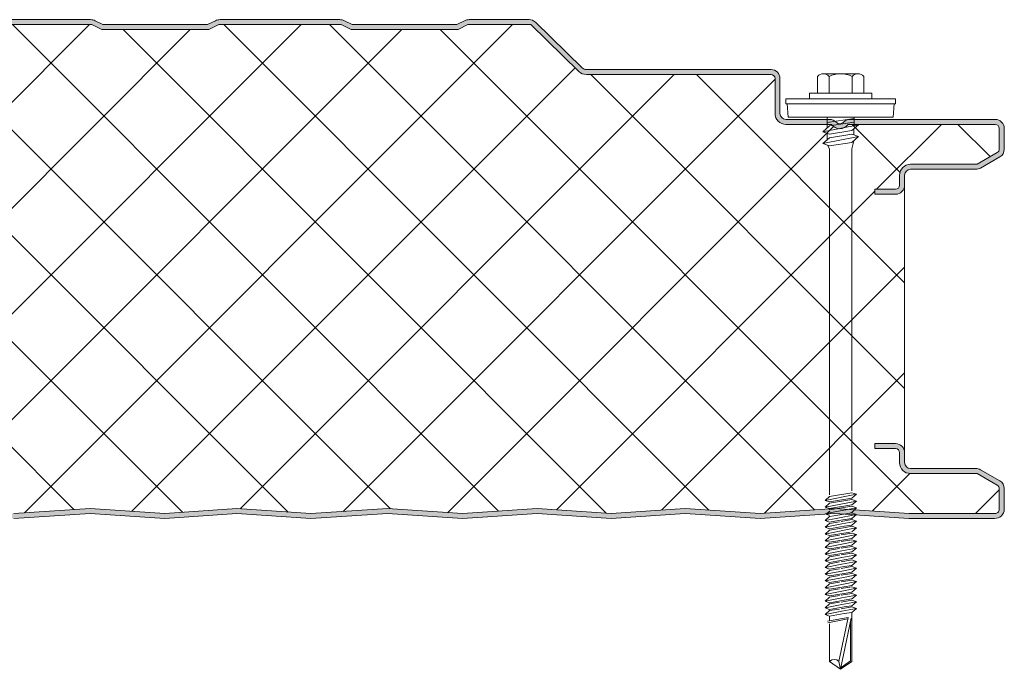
# Model space of a CAD drawing. Header units: millimetres. Extents: x 5866 to 14079, y -1721 to 5266.
# Tile 10 of 13: x 6809 to 7006, y 4745 to 4875. Entities that reach past the tile are written whole.
import ezdxf

# ---------------------------------------------------------------- set-up
doc = ezdxf.new("R2010")
doc.units = ezdxf.units.MM
doc.layers.add('A-DETL-GENF', color=92, linetype='Continuous', lineweight=13)

# ---------------------------------------------------------------- blocks, each defined once
blk = doc.blocks.new('HFX 1000 - FINELINE - SATINLINE - HFX 1000 100mm - FINELINE - SATINLINE-4498399-JOINT 12')
at = {"layer": 'A-DETL-GENF'}
h = blk.add_hatch(color=256, dxfattribs=at)
h.paths.add_polyline_path([(619.08, -0.04), (634.65, 0.99), (649.68, 0), (664.01, 0.96), (678.99, -0.03), (694.37, 0.99), (709.28, -0.01), (724.37, 0.99), (739.15, 0), (754.09, 0.99), (769, -0.01), (784.37, 0.97), (799.4, -0.02), (814.93, 0.97), (829.7, 0), (844.01, 0.96), (858.87, -0.04), (874.37, 0.99), (889.29, -0.01), (904.37, 0.99), (919.2, 0), (934.09, 0.99), (949, -0.01), (964.09, 0.99), (979.2, 0), (996.6, 0.05), (997, 0.19), (997.27, 0.34), (997.57, 0.63), (997.87, 1.14), (997.95, 1.38), (998, 1.8), (998, 5.96), (997.94, 6.42), (997.76, 6.86), (997.48, 7.23), (997, 7.57), (993.22, 9.75), (992.72, 9.94), (992.32, 9.99), (978.89, 10.04), (978.6, 10.16), (978.35, 10.35), (978.16, 10.59), (978.04, 10.88), (978, 11.19), (978, 13.19), (977.94, 13.66), (977.76, 14.09), (977.48, 14.47), (977, 14.79), (976.67, 14.93), (975.92, 14.99), (972, 14.99), (972, 13.99), (976.41, 13.97), (976.65, 13.85), (976.77, 13.76), (976.9, 13.59), (976.98, 13.4), (977, 13.19), (977, 11.19), (977.08, 10.63), (977.36, 10.01), (977.65, 9.64), (978.1, 9.29), (978.63, 9.07), (979.2, 8.99), (992.54, 8.99), (996.77, 6.52), (996.9, 6.36), (996.98, 6.16), (997, 5.96), (996.98, 1.61), (996.8, 1.27), (996.49, 1.05), (996.12, 1), (978.63, 1.02), (964, 2), (948.86, 1), (934, 2), (919.14, 1), (904.28, 2), (889.28, 0.99), (874.28, 2), (858.87, 0.96), (844.01, 1.96), (829.57, 0.99), (814.57, 2), (799, 0.99), (784, 2), (768.86, 1), (754, 2), (739.14, 1), (724.28, 2), (709.28, 0.99), (694.28, 2), (678.87, 0.96), (664.01, 1.96), (649.57, 0.99), (634.57, 2), (619.08, 0.96), (604.14, 1.96), (589.7, 0.99), (574.7, 2), (559.14, 0.99), (544.14, 2), (529, 1), (514.14, 2), (499.28, 1), (484.42, 2), (469.42, 0.99), (454.42, 2), (438.94, 0.97), (424.14, 1.96), (409.35, 0.97), (394, 2), (379.14, 1), (364.28, 2), (349.28, 0.99), (334.28, 2), (318.87, 0.96), (304.01, 1.96), (289.57, 0.99), (274.57, 2), (259.08, 0.96), (244.14, 1.96), (229.7, 0.99), (214.7, 2), (199.42, 0.97), (184.14, 2), (169, 1), (154.14, 2), (139.28, 1), (124.42, 2), (109.42, 0.99), (94.42, 2), (78.94, 0.97), (64.14, 1.96), (48.97, 1), (34, 2), (19.11, 1), (1.59, 1.02), (1.4, 1.1), (1.23, 1.23), (1.11, 1.4), (1.03, 1.59), (1, 1.8), (1, 9.3), (0.87, 10.01), (0.71, 10.4), (0.36, 10.85), (-0.1, 11.2), (-0.63, 11.42), (-1.2, 11.5), (-20.41, 11.52), (-20.6, 11.6), (-20.77, 11.73), (-20.89, 11.9), (-20.97, 12.09), (-21, 12.3), (-20.97, 13.4), (-20.89, 13.6), (-20.77, 13.76), (-20.6, 13.89), (-20.41, 13.97), (-20.2, 14), (-16, 14), (-16, 15), (-20.2, 15), (-20.67, 14.93), (-21.1, 14.75), (-21.47, 14.47), (-21.76, 14.1), (-21.95, 13.6), (-22, 13.2), (-22, 12.3), (-21.94, 11.83), (-21.76, 11.4), (-21.47, 11.02), (-21, 10.7), (-20.67, 10.56), (-20.2, 10.5), (-0.89, 10.45), (-0.6, 10.33), (-0.25, 10.01), (-0.16, 9.9), (-0.04, 9.61), (0, 9.3), (0, 1.8), (0.06, 1.33), (0.36, 0.75), (0.53, 0.52), (1, 0.2), (1.33, 0.06), (1.8, 0), (19.14, 0), (34.05, 1), (49.35, -0.03), (64.14, 0.96), (79.13, -0.03), (94.51, 0.99), (109.42, -0.01), (124.51, 0.99), (139.29, 0), (154.23, 0.99), (169.16, -0.01), (184.51, 0.97), (199.53, -0.02), (215.07, 0.97), (229.83, 0), (244.16, 0.96), (259.08, -0.04), (274.65, 0.99), (289.58, -0.01), (304.17, 0.95), (318.89, -0.04), (334.37, 0.99), (349.4, 0), (364.37, 0.99), (379.14, 0), (394, 1), (409.35, -0.03), (424.14, 0.96), (439.01, -0.04), (454.51, 0.99), (469.45, -0.01), (484.51, 0.99), (499.39, 0.01), (514.23, 0.99), (529.26, 0), (544.51, 0.97), (559.42, -0.03), (574.79, 0.99), (589.71, -0.01), (604.16, 0.96), (616.93, 0.1)])
h.paths.add_polyline_path([(972, 65), (976.2, 65), (976.67, 65.06), (977.1, 65.24), (977.48, 65.52), (977.81, 66.02), (977.94, 66.33), (978, 66.8), (978.04, 69.11), (978.16, 69.4), (978.35, 69.64), (978.63, 69.85), (978.89, 69.95), (979.2, 70), (992.72, 70.05), (992.79, 70.06), (993.22, 70.24), (997.1, 72.48), (997.48, 72.76), (997.76, 73.13), (997.94, 73.57), (998, 74.03), (997.95, 78.6), (997.9, 78.76), (997.76, 79.1), (997.48, 79.47), (997, 79.8), (996.6, 79.94), (996.04, 80), (966.65, 79.95), (966.33, 79.84), (965.76, 79.48), (965.48, 79.26), (965.38, 79.2), (965.16, 79.14), (964.92, 79.13), (964.69, 79.18), (964.28, 79.41), (964, 79.66), (963.68, 79.84), (963.32, 79.96), (962.95, 80), (953.89, 80.04), (953.6, 80.16), (953.35, 80.35), (953.16, 80.6), (953.04, 80.88), (953, 81.2), (953, 88.2), (952.94, 88.66), (952.65, 89.24), (952.48, 89.47), (952, 89.8), (951.67, 89.93), (951.2, 90), (913.85, 90.03), (913.56, 90.15), (913.07, 90.58), (903.92, 99.48), (903.55, 99.76), (902.99, 99.95), (902.66, 100), (890.66, 100), (890.18, 99.94), (889.72, 99.77), (888.16, 99), (867.16, 99), (865.61, 99.77), (865.15, 99.94), (864.67, 100), (840.4, 99.97), (840.18, 99.94), (839.72, 99.77), (838.16, 99), (817.11, 99.02), (815.61, 99.77), (815.15, 99.94), (814.67, 100), (790.4, 99.97), (790.18, 99.94), (789.72, 99.77), (788.16, 99), (767.07, 99.04), (765.61, 99.77), (765.15, 99.94), (764.67, 100), (740.4, 99.97), (740.18, 99.94), (739.72, 99.77), (738.16, 99), (717.16, 99), (715.61, 99.77), (715.15, 99.94), (714.67, 100), (690.4, 99.97), (690.18, 99.94), (689.72, 99.77), (688.16, 99), (667.11, 99.02), (665.61, 99.77), (665.15, 99.94), (664.67, 100), (640.4, 99.97), (640.18, 99.94), (639.72, 99.77), (638.16, 99), (617.07, 99.04), (615.61, 99.77), (615.15, 99.94), (614.67, 100), (590.4, 99.97), (590.18, 99.94), (589.7, 99.76), (588.16, 99), (567.16, 99), (565.61, 99.77), (565.15, 99.94), (564.67, 100), (540.4, 99.97), (540.18, 99.94), (539.72, 99.77), (538.16, 99), (517.16, 99), (515.61, 99.77), (515.15, 99.94), (514.67, 100), (490.4, 99.97), (490.18, 99.94), (489.72, 99.77), (488.16, 99), (467.16, 99), (465.61, 99.77), (464.93, 99.97), (464.67, 100), (440.66, 100), (440.18, 99.94), (439.72, 99.77), (438.16, 99), (417.16, 99), (415.61, 99.77), (414.93, 99.97), (414.67, 100), (390.66, 100), (390.18, 99.94), (389.72, 99.77), (388.16, 99), (367.16, 99), (365.61, 99.77), (364.93, 99.97), (364.67, 100), (340.66, 100), (340.18, 99.94), (339.72, 99.77), (338.16, 99), (317.07, 99.04), (315.61, 99.77), (314.93, 99.97), (314.67, 100), (290.66, 100), (290.18, 99.94), (289.57, 99.7), (288.16, 99), (267.16, 99), (265.61, 99.77), (264.93, 99.97), (264.67, 100), (240.66, 100), (240.18, 99.94), (239.72, 99.77), (238.16, 99), (217.16, 99), (215.61, 99.77), (214.93, 99.97), (214.67, 100), (190.66, 100), (190.18, 99.94), (189.72, 99.77), (188.16, 99), (167.07, 99.04), (165.61, 99.77), (164.93, 99.97), (164.67, 100), (140.66, 100), (140.18, 99.94), (139.72, 99.77), (138.16, 99), (117.16, 99), (115.61, 99.77), (114.93, 99.97), (114.67, 100), (90.66, 100), (90.18, 99.94), (89.72, 99.77), (88.16, 99), (67.16, 99), (65.61, 99.77), (64.93, 99.97), (64.67, 100), (40.66, 100), (40.18, 99.94), (39.72, 99.77), (38.16, 99), (17.16, 99), (15.59, 99.78), (14.93, 99.97), (14.67, 100), (-9.6, 99.97), (-9.82, 99.94), (-10.28, 99.77), (-11.84, 99), (-32.84, 99), (-34.39, 99.77), (-35.07, 99.97), (-35.33, 100), (-47.66, 99.95), (-47.79, 99.94), (-48.22, 99.76), (-48.59, 99.48), (-55.75, 92.45), (-55.95, 91.91), (-55.99, 91.74), (-55.95, 91.25), (-55.88, 90.99), (-55.7, 90.66), (-55.44, 90.38), (-55.13, 90.17), (-54.67, 90.03), (-54.4, 90), (-26.2, 89.95), (-0.57, 82.09), (-0.33, 81.89), (-0.15, 81.65), (-0.04, 81.37), (0, 81.06), (-0.04, 70.88), (-0.16, 70.6), (-0.35, 70.35), (-0.63, 70.14), (-0.89, 70.04), (-1.2, 70), (-20.41, 69.97), (-20.67, 69.93), (-21.1, 69.75), (-21.47, 69.47), (-21.76, 69.1), (-21.95, 68.6), (-22, 68.2), (-22, 66.8), (-21.94, 66.33), (-21.76, 65.9), (-21.47, 65.52), (-21.1, 65.24), (-20.67, 65.06), (-20.2, 65), (-16, 65), (-16, 66), (-20.41, 66.02), (-20.67, 66.15), (-20.77, 66.23), (-20.89, 66.4), (-20.97, 66.59), (-21, 66.8), (-20.97, 68.4), (-20.89, 68.6), (-20.77, 68.76), (-20.6, 68.89), (-20.41, 68.97), (-20.2, 69), (-1.2, 69), (-0.63, 69.07), (-0.1, 69.29), (0.36, 69.64), (0.71, 70.1), (0.93, 70.63), (1, 71.2), (1, 81.06), (0.93, 81.63), (0.71, 82.16), (0.39, 82.59), (-0.05, 82.94), (-0.56, 83.17), (-26.2, 91), (-54.54, 91.01), (-54.82, 91.17), (-54.95, 91.37), (-54.99, 91.67), (-54.88, 91.94), (-54.67, 92.17), (-47.66, 99), (-35.07, 99), (-33.07, 98), (-11.6, 98), (-9.6, 99), (14.93, 99), (16.93, 98), (38.4, 98), (40.4, 99), (64.93, 99), (66.93, 98), (88.4, 98), (90.4, 99), (114.93, 99), (116.93, 98), (138.4, 98), (140.4, 99), (164.93, 99), (166.93, 98), (188.4, 98), (190.4, 99), (214.93, 99), (216.93, 98), (238.4, 98), (240.4, 99), (264.93, 99), (266.93, 98), (288.4, 98), (290.4, 99), (314.93, 99), (316.93, 98), (338.4, 98), (340.4, 99), (364.93, 99), (366.93, 98), (388.4, 98), (390.4, 99), (414.93, 99), (416.93, 98), (438.4, 98), (440.4, 99), (464.93, 99), (466.93, 98), (488.4, 98), (490.4, 99), (514.93, 99), (516.93, 98), (538.4, 98), (540.4, 99), (564.93, 99), (566.93, 98), (588.4, 98), (590.4, 99), (614.93, 99), (616.93, 98), (638.4, 98), (640.4, 99), (664.93, 99), (666.93, 98), (688.4, 98), (690.4, 99), (714.93, 99), (716.93, 98), (738.4, 98), (740.4, 99), (764.93, 99), (766.93, 98), (788.4, 98), (790.4, 99), (814.93, 99), (816.93, 98), (838.4, 98), (840.4, 99), (864.93, 99), (866.93, 98), (888.4, 98), (890.4, 99), (902.99, 99), (912.62, 89.62), (913.07, 89.28), (913.59, 89.07), (914.15, 89), (951.41, 88.97), (951.6, 88.89), (951.77, 88.76), (951.9, 88.6), (951.98, 88.4), (952, 88.2), (952, 81.2), (952.08, 80.63), (952.3, 80.1), (952.65, 79.64), (953.1, 79.29), (953.63, 79.07), (954.2, 79), (963.35, 79), (963.67, 78.63), (964.07, 78.36), (964.52, 78.19), (965, 78.13), (965.48, 78.19), (965.93, 78.36), (966.33, 78.63), (966.65, 79), (996.41, 78.97), (996.6, 78.89), (996.77, 78.76), (996.9, 78.6), (996.98, 78.4), (997, 78.2), (996.98, 73.83), (996.9, 73.63), (996.77, 73.47), (996.6, 73.34), (992.54, 71), (979.2, 71), (978.63, 70.92), (978.1, 70.7), (977.65, 70.35), (977.3, 69.9), (977.08, 69.36), (977, 68.8), (976.98, 66.59), (976.9, 66.4), (976.77, 66.23), (976.6, 66.1), (976.41, 66.02), (976.2, 66), (972, 66)])
h = blk.add_hatch(dxfattribs=at)
h.set_pattern_fill('FP_3', color=256, style=0, pattern_type=2)
h.set_pattern_definition([(45, (-6008.332, -4775.076), (-10.606602, 10.606602), []), (135, (-6008.332, -4775.076), (-10.606602, -10.606602), [])])
h.paths.add_polyline_path([(619.08, 0.96), (634.57, 2), (649.57, 0.99), (664.01, 1.96), (678.87, 0.96), (694.28, 2), (709.28, 0.99), (724.28, 2), (739.14, 1), (754, 2), (769, 0.99), (784, 2), (799.28, 0.97), (814.57, 2), (829.57, 0.99), (844.01, 1.96), (858.87, 0.96), (874.28, 2), (889.28, 0.99), (904.28, 2), (919.14, 1), (934, 2), (949, 0.99), (964, 2), (978.9, 1), (996.49, 1.05), (996.8, 1.27), (996.91, 1.43), (997, 1.8), (996.98, 6.16), (996.9, 6.36), (996.77, 6.52), (996.6, 6.65), (992.54, 8.99), (979.2, 8.99), (978.63, 9.07), (978.1, 9.29), (977.65, 9.64), (977.3, 10.09), (977.08, 10.63), (977, 11.19), (976.98, 13.4), (976.9, 13.59), (976.77, 13.76), (976.6, 13.89), (976.41, 13.97), (976.2, 13.99), (972, 13.99), (972, 14.99), (976.2, 14.99), (976.67, 14.93), (977.1, 14.75), (977.48, 14.47), (977.76, 14.09), (977.94, 13.66), (978, 13.19), (978, 66.8), (977.94, 66.33), (977.76, 65.9), (977.48, 65.52), (977.1, 65.24), (976.67, 65.06), (976.2, 65), (972, 65), (972, 66), (976.41, 66.02), (976.6, 66.1), (976.77, 66.23), (976.9, 66.4), (976.98, 66.59), (977, 66.8), (977, 68.8), (977.08, 69.36), (977.3, 69.9), (977.65, 70.35), (978.1, 70.7), (978.63, 70.92), (979.2, 71), (992.54, 71), (996.77, 73.47), (996.9, 73.63), (996.98, 73.83), (997, 74.03), (996.98, 78.4), (996.9, 78.6), (996.77, 78.76), (996.6, 78.89), (996.41, 78.97), (996.2, 79), (966.65, 79), (966.33, 78.63), (965.93, 78.36), (965.48, 78.19), (965, 78.13), (964.52, 78.19), (964.07, 78.36), (963.67, 78.63), (963.35, 79), (954.2, 79), (953.63, 79.07), (953.1, 79.29), (952.65, 79.64), (952.3, 80.1), (952.08, 80.63), (952, 81.2), (951.98, 88.4), (951.9, 88.6), (951.77, 88.76), (951.6, 88.89), (951.41, 88.97), (951.2, 89), (914.15, 89), (913.59, 89.07), (913.07, 89.28), (912.62, 89.62), (902.99, 99), (890.4, 99), (888.4, 98), (866.93, 98), (864.93, 99), (840.4, 99), (838.4, 98), (816.93, 98), (814.93, 99), (790.4, 99), (788.4, 98), (766.93, 98), (764.93, 99), (740.4, 99), (738.4, 98), (716.93, 98), (714.93, 99), (690.4, 99), (688.4, 98), (666.93, 98), (664.93, 99), (640.4, 99), (638.4, 98), (616.93, 98), (614.93, 99), (590.4, 99), (588.4, 98), (566.93, 98), (564.93, 99), (540.4, 99), (538.4, 98), (516.93, 98), (514.93, 99), (490.4, 99), (488.4, 98), (466.93, 98), (464.93, 99), (440.4, 99), (438.4, 98), (416.93, 98), (414.93, 99), (390.4, 99), (388.4, 98), (366.93, 98), (364.93, 99), (340.4, 99), (338.4, 98), (316.93, 98), (314.93, 99), (290.4, 99), (288.4, 98), (266.93, 98), (264.93, 99), (240.4, 99), (238.4, 98), (216.93, 98), (214.93, 99), (190.4, 99), (188.4, 98), (166.93, 98), (164.93, 99), (140.4, 99), (138.4, 98), (116.93, 98), (114.93, 99), (90.4, 99), (88.4, 98), (66.93, 98), (64.93, 99), (40.4, 99), (38.4, 98), (16.93, 98), (14.93, 99), (-9.6, 99), (-11.6, 98), (-33.07, 98), (-35.07, 99), (-47.66, 99), (-54.91, 91.91), (-54.97, 91.79), (-54.95, 91.37), (-54.79, 91.14), (-54.54, 91.01), (-54.4, 91), (-26.2, 91), (-0.56, 83.17), (-0.05, 82.94), (0.39, 82.59), (0.72, 82.14), (0.93, 81.62), (1, 81.06), (1, 71.2), (0.93, 70.63), (0.71, 70.1), (0.36, 69.64), (-0.1, 69.29), (-0.63, 69.07), (-1.2, 69), (-20.41, 68.97), (-20.6, 68.89), (-20.77, 68.76), (-20.89, 68.6), (-20.97, 68.4), (-21, 68.2), (-20.97, 66.59), (-20.89, 66.4), (-20.77, 66.23), (-20.6, 66.1), (-20.41, 66.02), (-20.2, 66), (-16, 66), (-16, 65), (-20.2, 65), (-20.67, 65.06), (-21.1, 65.24), (-21.47, 65.52), (-21.76, 65.9), (-21.94, 66.33), (-22, 66.8), (-22, 13.2), (-21.94, 13.66), (-21.76, 14.1), (-21.47, 14.47), (-21.1, 14.75), (-20.67, 14.93), (-20.2, 15), (-16, 15), (-16, 14), (-20.41, 13.97), (-20.6, 13.89), (-20.77, 13.76), (-20.89, 13.6), (-20.97, 13.4), (-21, 13.2), (-20.97, 12.09), (-20.89, 11.9), (-20.77, 11.73), (-20.6, 11.6), (-20.41, 11.52), (-20.2, 11.5), (-1.2, 11.5), (-0.63, 11.42), (-0.1, 11.2), (0.36, 10.85), (0.71, 10.4), (0.93, 9.86), (1, 9.3), (1.03, 1.59), (1.11, 1.4), (1.23, 1.23), (1.4, 1.1), (1.59, 1.02), (1.8, 1), (19.11, 1), (34, 2), (49.35, 0.97), (64.14, 1.96), (79, 0.96), (94.42, 2), (109.42, 0.99), (124.42, 2), (139.28, 1), (154.14, 2), (169.14, 0.99), (184.14, 2), (199.42, 0.97), (214.7, 2), (229.7, 0.99), (244.14, 1.96), (259.08, 0.96), (274.57, 2), (289.57, 0.99), (304.01, 1.96), (318.87, 0.96), (334.28, 2), (349.28, 0.99), (364.28, 2), (379.14, 1), (394, 2), (409.35, 0.97), (424.14, 1.96), (439, 0.96), (454.42, 2), (469.42, 0.99), (484.42, 2), (499.28, 1), (514.14, 2), (529.14, 0.99), (544.14, 2), (559.42, 0.97), (574.7, 2), (589.7, 0.99), (604.14, 1.96)])
for p, q in [((814.93, 99), (790.4, 99)), ((814.67, 100), (790.66, 100)), ((816.93, 98), (814.93, 99)), ((817.16, 99), (815.61, 99.77)), ((838.16, 99), (817.16, 99)), ((839.72, 99.77), (838.16, 99)), ((840.4, 99), (838.4, 98)), ((864.93, 99), (840.4, 99)), ((864.67, 100), (840.66, 100)), ((866.93, 98), (864.93, 99)), ((867.16, 99), (865.61, 99.77)), ((888.16, 99), (867.16, 99)), ((889.72, 99.77), (888.16, 99)), ((890.4, 99), (888.4, 98)), ((902.99, 99), (890.4, 99)), ((902.66, 100), (890.66, 100)), ((912.62, 89.62), (902.99, 99)), ((913.31, 90.34), (903.92, 99.48)), ((838.4, 98), (816.93, 98)), ((888.4, 98), (866.93, 98)), ((951.2, 90), (914.15, 90)), ((951.2, 89), (914.15, 89)), ((961.69, 89.14), (968.65, 89.14)), ((952, 81.2), (952, 88.2)), ((953, 81.2), (953, 88.2)), ((960.53, 88.62), (960.53, 85.29)), ((962.85, 88.62), (962.85, 85.29)), ((967.49, 88.62), (967.49, 85.29)), ((969.81, 88.62), (969.81, 85.29)), ((971.42, 85.29), (958.92, 85.29)), ((958.92, 85.29), (958.92, 84.14)), ((971.42, 84.14), (971.42, 85.29)), ((976.17, 84.14), (954.17, 84.14)), ((954.17, 84.14), (954.17, 83.14)), ((954.17, 83.14), (976.17, 83.14)), ((954.42, 83.14), (954.65, 80.45)), ((975.7, 80.45), (975.92, 83.14)), ((976.17, 83.14), (976.17, 84.14)), ((962.95, 80), (954.2, 80)), ((975.7, 80.45), (954.65, 80.45)), ((962.48, 80.45), (962.48, 78.32)), ((967.87, 80.19), (962.48, 79.36)), ((967.87, 79.46), (962.92, 78.7)), ((996.2, 80), (967.05, 80)), ((967.87, 80.45), (967.87, 78.75)), ((963.35, 79), (954.2, 79)), ((961.57, 77.52), (968.78, 78.93)), ((962.92, 78.7), (961.57, 77.52)), ((962.92, 77.06), (961.57, 77.52)), ((962.49, 77.21), (962.49, 75.95)), ((967.42, 77.75), (962.92, 77.06)), ((996.2, 79), (966.65, 79)), ((968.78, 78.93), (967.42, 77.75)), ((967.79, 78.06), (967.79, 76.89)), ((997, 74.03), (997, 78.2)), ((998, 74.03), (998, 78.2)), ((961.57, 75.15), (968.78, 76.55)), ((962.92, 76.33), (961.57, 75.15)), ((961.57, 75.15), (962.92, 74.68)), ((967.42, 77.02), (962.92, 76.33)), ((962.92, 74.68), (967.42, 75.37)), ((968.78, 76.55), (967.42, 77.02)), ((967.42, 75.37), (968.78, 76.55)), ((967.44, 74.1), (967.81, 75.71)), ((962.61, 74.79), (962.94, 74.06)), ((962.94, 74.06), (962.94, 4.69)), ((967.44, 5.52), (967.44, 74.1)), ((992.54, 71), (996.6, 73.34)), ((993.22, 70.24), (997.1, 72.48)), ((979.2, 71), (992.54, 71)), ((979.2, 70), (992.32, 70)), ((977, 66.8), (977, 68.8)), ((978, 66.8), (978, 68.8)), ((972, 65), (972, 66)), ((972, 66), (976.2, 66)), ((978, 13.19), (978, 66.8)), ((976.2, 65), (972, 65)), ((972, 13.99), (972, 14.99)), ((972, 14.99), (976.2, 14.99)), ((976.2, 13.99), (972, 13.99)), ((977, 11.19), (977, 13.19)), ((978, 11.19), (978, 13.19)), ((992.32, 9.99), (979.2, 9.99)), ((992.54, 8.99), (979.2, 8.99)), ((996.6, 6.65), (992.54, 8.99)), ((997.1, 7.51), (993.22, 9.75)), ((997, 1.8), (997, 5.96)), ((998, 1.8), (998, 5.96)), ((962.03, 3.61), (968.32, 4.83)), ((962.92, 4.39), (962.03, 3.61)), ((962.92, 4.39), (967.42, 5.14)), ((962.92, 3.3), (967.42, 4.05)), ((968.32, 4.83), (967.42, 5.14)), ((968.32, 4.83), (967.42, 4.05)), ((799.28, 0.97), (814.57, 2)), ((814.57, 2), (829.57, 0.99)), ((858.87, 0.96), (874.28, 2)), ((874.28, 2), (889.28, 0.99)), ((889.28, 0.99), (904.28, 2)), ((904.28, 2), (919.14, 1)), ((919.14, 1), (934, 2)), ((934, 2), (949, 0.99)), ((949, 0.99), (964, 2)), ((962.03, 3.61), (962.92, 3.3)), ((962.03, 2.26), (968.32, 3.48)), ((962.92, 3.04), (962.03, 2.26)), ((962.03, 2.26), (962.92, 1.95)), ((967.42, 3.79), (962.92, 3.04)), ((967.42, 2.7), (962.92, 1.95)), ((967.42, 2.45), (962.92, 1.7)), ((962.94, 1.09), (968.32, 2.14)), ((964, 2), (978.9, 1)), ((968.32, 2.14), (967.26, 1.07)), ((968.32, 3.48), (967.42, 3.79)), ((968.32, 3.48), (967.42, 2.7)), ((968.32, 2.14), (967.42, 2.45)), ((799.28, -0.03), (814.57, 1)), ((814.57, 1), (829.57, -0.01)), ((829.57, 0.99), (844.01, 1.96)), ((829.57, -0.01), (844.01, 0.96)), ((844.01, 1.96), (858.87, 0.96)), ((844.01, 0.96), (858.87, -0.04)), ((858.87, -0.04), (874.28, 1)), ((874.28, 1), (889.28, -0.01)), ((889.28, -0.01), (904.28, 1)), ((904.28, 1), (919.14, 0)), ((919.14, 0), (934, 1)), ((934, 1), (949, -0.01)), ((949, -0.01), (964, 1)), ((962.03, 0.91), (963.13, 1.13)), ((962.03, 0.91), (962.92, 0.61)), ((962.92, 0.35), (962.03, -0.43)), ((964.27, 0), (962.03, -0.43)), ((962.42, 0.99), (963.01, 1.45)), ((962.92, 0.35), (963.78, 0.49)), ((963.78, 0.49), (967.42, 1.1)), ((964, 1), (978.86, 0)), ((968.32, 0.79), (964.27, 0)), ((964.73, -0.44), (967.42, 0.01)), ((968.32, 0.79), (967.2, 1.18)), ((968.32, 0.79), (967.42, 0.01)), ((978.86, 0), (996.07, 0)), ((978.9, 1), (996.12, 1)), ((962.03, -0.43), (962.92, -0.74)), ((962.92, -1), (962.03, -1.78)), ((962.03, -1.78), (965.42, -1.12)), ((962.03, -1.78), (962.92, -2.09)), ((962.92, -0.74), (964.73, -0.44)), ((964.95, -0.66), (962.92, -1)), ((965.9, -1.59), (962.92, -2.09)), ((966.12, -1.81), (962.92, -2.34)), ((967.42, -0.25), (965.27, -0.61)), ((965.42, -1.12), (968.32, -0.56)), ((967.42, -1.34), (965.9, -1.59)), ((967.42, -1.59), (966.12, -1.81)), ((966.56, -2.24), (968.32, -1.9)), ((968.32, -1.9), (967.39, -2.69)), ((968.32, -0.56), (967.42, -0.25)), ((968.32, -0.56), (967.42, -1.34)), ((968.32, -1.9), (967.42, -1.59)), ((962.03, -3.13), (966.56, -2.24)), ((962.92, -2.34), (962.03, -3.13)), ((962.03, -3.13), (962.92, -3.43)), ((962.92, -3.69), (962.03, -4.47)), ((962.03, -4.47), (965.42, -3.81)), ((962.92, -3.43), (967.07, -2.74)), ((964.95, -3.35), (962.92, -3.69)), ((967.42, -2.94), (965.27, -3.3)), ((965.42, -3.81), (968.32, -3.25)), ((968.32, -3.25), (967.42, -2.94)), ((968.32, -3.25), (967.42, -4.03)), ((962.03, -4.47), (962.92, -4.78)), ((962.92, -5.04), (962.03, -5.82)), ((962.03, -5.82), (965.42, -5.17)), ((962.03, -5.82), (962.92, -6.13)), ((965.9, -4.28), (962.92, -4.78)), ((964.95, -4.71), (962.92, -5.04)), ((965.9, -5.64), (962.92, -6.13)), ((967.42, -4.29), (965.27, -4.65)), ((967.42, -5.63), (965.27, -5.99)), ((965.42, -5.17), (968.32, -4.6)), ((967.42, -4.03), (965.9, -4.28)), ((967.42, -5.38), (965.9, -5.64)), ((968.32, -4.6), (967.42, -4.29)), ((968.32, -4.6), (967.42, -5.38)), ((968.32, -5.94), (967.42, -5.63)), ((962.92, -6.38), (962.03, -7.17)), ((962.03, -7.17), (965.42, -6.51)), ((962.03, -7.17), (962.92, -7.47)), ((962.92, -7.73), (962.03, -8.51)), ((962.03, -8.51), (965.42, -7.85)), ((964.95, -6.05), (962.92, -6.38)), ((965.9, -6.98), (962.92, -7.47)), ((964.95, -7.39), (962.92, -7.73)), ((967.42, -6.98), (965.27, -7.34)), ((965.42, -6.51), (968.32, -5.94)), ((965.42, -7.85), (968.32, -7.29)), ((967.42, -6.72), (965.9, -6.98)), ((968.32, -5.94), (967.42, -6.72)), ((968.32, -7.29), (967.42, -6.98)), ((968.32, -7.29), (967.42, -8.07)), ((962.03, -8.51), (962.92, -8.82)), ((962.92, -9.08), (962.03, -9.86)), ((962.03, -9.86), (965.42, -9.2)), ((962.03, -9.86), (962.92, -10.17)), ((965.9, -8.32), (962.92, -8.82)), ((964.95, -8.74), (962.92, -9.08)), ((965.9, -9.67), (962.92, -10.17)), ((967.42, -8.33), (965.27, -8.69)), ((967.42, -9.67), (965.27, -10.03)), ((965.42, -9.2), (968.32, -8.64)), ((967.42, -8.07), (965.9, -8.32)), ((967.42, -9.42), (965.9, -9.67)), ((968.32, -8.64), (967.42, -8.33)), ((968.32, -8.64), (967.42, -9.42)), ((968.32, -9.98), (967.42, -9.67)), ((962.92, -10.42), (962.03, -11.21)), ((962.03, -11.21), (965.42, -10.55)), ((962.03, -11.21), (962.92, -11.51)), ((962.92, -11.77), (962.03, -12.55)), ((964.95, -10.09), (962.92, -10.42)), ((965.9, -11.02), (962.92, -11.51)), ((964.95, -11.43), (962.92, -11.77)), ((967.42, -11.02), (965.27, -11.38)), ((965.42, -10.55), (968.32, -9.98)), ((965.42, -11.89), (968.32, -11.33)), ((967.42, -10.76), (965.9, -11.02)), ((968.32, -9.98), (967.42, -10.76)), ((968.32, -11.33), (967.42, -11.02)), ((968.32, -11.33), (967.42, -12.11)), ((962.03, -12.55), (965.42, -11.89)), ((962.03, -12.55), (962.92, -12.86)), ((962.92, -13.12), (962.03, -13.9)), ((962.03, -13.9), (965.42, -13.24)), ((965.9, -12.36), (962.92, -12.86)), ((964.95, -12.78), (962.92, -13.12)), ((965.9, -13.71), (962.92, -14.21)), ((967.42, -12.37), (965.27, -12.73)), ((967.42, -13.71), (965.27, -14.07)), ((965.42, -13.24), (968.32, -12.68)), ((967.42, -12.11), (965.9, -12.36)), ((967.42, -13.46), (965.9, -13.71)), ((968.32, -12.68), (967.42, -12.37)), ((968.32, -12.68), (967.42, -13.46)), ((968.32, -14.02), (967.42, -13.71)), ((962.03, -13.9), (962.92, -14.21)), ((962.92, -14.46), (962.03, -15.25)), ((962.03, -15.25), (965.42, -14.59)), ((962.03, -15.25), (962.92, -15.55)), ((964.95, -14.13), (962.92, -14.46)), ((965.9, -15.06), (962.92, -15.55)), ((964.95, -15.47), (962.92, -15.81)), ((967.42, -15.06), (965.27, -15.42)), ((965.42, -14.59), (968.32, -14.02)), ((965.42, -15.93), (968.32, -15.37)), ((967.42, -14.8), (965.9, -15.06)), ((968.32, -14.02), (967.42, -14.8)), ((968.32, -15.37), (967.42, -15.06)), ((968.32, -15.37), (967.42, -16.15)), ((962.92, -15.81), (962.03, -16.59)), ((962.03, -16.59), (965.42, -15.93)), ((962.03, -16.59), (962.92, -16.9)), ((962.92, -17.16), (962.03, -17.94)), ((962.03, -17.94), (965.42, -17.28)), ((965.9, -16.4), (962.92, -16.9)), ((964.95, -16.82), (962.92, -17.16)), ((965.9, -17.75), (962.92, -18.25)), ((967.42, -16.41), (965.27, -16.77)), ((967.42, -17.75), (965.27, -18.11)), ((965.42, -17.28), (968.32, -16.72)), ((967.42, -16.15), (965.9, -16.4)), ((967.42, -17.5), (965.9, -17.75)), ((968.32, -16.72), (967.42, -16.41)), ((968.32, -16.72), (967.42, -17.5)), ((968.32, -18.06), (967.42, -17.75)), ((962.03, -17.94), (962.92, -18.25)), ((962.92, -18.5), (962.03, -19.29)), ((962.03, -19.29), (965.42, -18.63)), ((962.03, -19.29), (962.92, -19.6)), ((964.95, -18.17), (962.92, -18.5)), ((965.9, -19.1), (962.92, -19.6)), ((962.92, -19.6), (962.92, -20.52)), ((965.42, -18.63), (968.32, -18.06)), ((967.42, -18.84), (965.9, -19.1)), ((968.32, -18.06), (967.42, -18.84)), ((967.42, -28.68), (967.42, -18.84)), ((966.66, -19.87), (962.53, -20.59)), ((962.6, -20.91), (966.61, -20.13)), ((962.92, -21.12), (962.92, -28.68)), ((964.83, -28.68), (966.66, -19.87)), ((967.3, -20), (965.17, -30.25)), ((967.16, -20.69), (967.16, -28.54)), ((962.92, -28.68), (965.17, -30.25)), ((965.17, -30.25), (964.83, -28.68)), ((965.17, -30.25), (967.42, -28.68)), ((967.16, -28.54), (965.25, -29.88))]:
    blk.add_line(p, q, dxfattribs=at)
for centre, radius, start, end in [((814.67, 97.9), 2.1, 63.4349, 90), ((840.66, 97.9), 2.1, 90, 116.5651), ((864.67, 97.9), 2.1, 63.4349, 90), ((890.66, 97.9), 2.1, 90, 116.5651), ((902.66, 98.2), 1.8, 45.7585, 90), ((914.15, 91.2), 2.2, 225.7585, 270), ((914.15, 91.2), 1.2, 225.7585, 270), ((951.2, 88.2), 1.8, 0, 90), ((951.2, 88.2), 0.8, 360, 90), ((961.69, 87.6), 1.54, 41.3319, 138.6681), ((965.17, 83.75), 5.39, 64.5175, 115.4825), ((968.65, 87.6), 1.54, 41.3319, 138.6681), ((954.2, 81.2), 2.2, 180, 270), ((954.2, 81.2), 1.2, 180, 270), ((962.95, 78.2), 1.8, 42.5149, 90), ((965, 80.13), 1, 224.796, 319.2505), ((967.05, 78.2), 1.8, 90, 135.2187), ((996.2, 78.2), 1.8, 0, 90), ((965, 80.13), 2, 214.5, 325.5), ((996.2, 78.2), 0.8, 360, 90), ((996.2, 74.03), 0.8, 300, 0), ((996.2, 74.03), 1.8, 300, 0), ((979.2, 68.8), 2.2, 90, 180), ((979.2, 68.8), 1.2, 90, 180), ((992.32, 71.8), 1.8, 270, 300), ((976.2, 66.8), 1.8, 270, 360), ((976.2, 66.8), 0.8, 270, 360), ((976.2, 13.19), 1.8, 0, 90), ((976.2, 13.19), 0.8, 360, 90), ((979.2, 11.19), 2.2, 180, 270), ((979.2, 11.19), 1.2, 180, 270), ((992.32, 8.19), 1.8, 60, 90), ((996.2, 5.96), 0.8, 0, 60), ((996.2, 5.96), 1.8, 0, 60), ((996.2, 1.8), 1.8, 265.8468, 0), ((996.2, 1.8), 0.8, 263.7686, 360), ((963.88, -29.71), 1.41, 47.2756, 132.7244)]:
    blk.add_arc(centre, radius, start, end, dxfattribs=at)

msp = doc.modelspace()

# ---------------------------------------------------------------- block references
at = {"layer": 'A-DETL-GENF'}
msp.add_blockref('HFX 1000 - FINELINE - SATINLINE - HFX 1000 100mm - FINELINE - SATINLINE-4498399-JOINT 12', (6008.33, 4775.08), dxfattribs=at)

doc.saveas('drawing.dxf')
